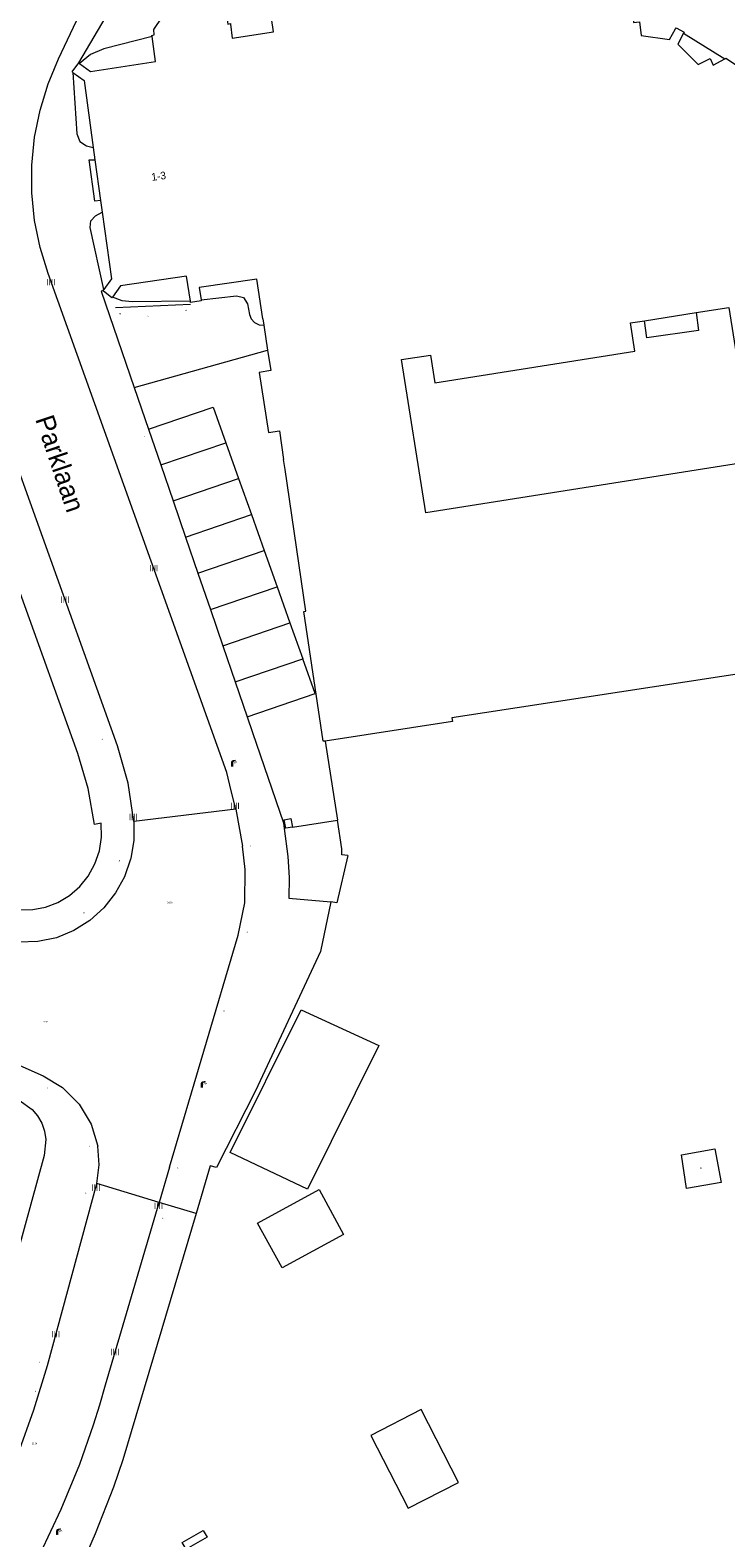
# Model space of a CAD drawing. Header units: metres. Extents: x 197457 to 198138, y 353986 to 354984.
# Tile 178 of 217: x 197641 to 197687, y 354723 to 354822. Entities that reach past the tile are written whole.
import ezdxf
from ezdxf.enums import TextEntityAlignment as Align

# ---------------------------------------------------------------- set-up
doc = ezdxf.new("R2010")
doc.units = ezdxf.units.M
doc.header["$MEASUREMENT"] = 0
for name, color, linetype, lineweight, true_color in [('afsluitpaal', 7, 'Continuous', 0, 0xde7233), ('benzine-   olieput', 7, 'Continuous', 0, 0x104b6e), ('fietsenrek', 7, 'Continuous', 0, 0x4a641a), ('gasput', 7, 'Continuous', 0, 0x104b6e), ('kolk', 7, 'Continuous', 0, 0x104b6e), ('kunstobject', 7, 'Continuous', 0, 0x4a641a), ('lichtmast', 7, 'Continuous', 0, 0x104b6e)]:
    doc.layers.add(name, color=color, linetype=linetype, lineweight=lineweight, true_color=true_color)
for name, color, linetype, lineweight in [('fietsenrek lijn', 7, 'Continuous', 0), ('grens individueel parkeervak', 7, 'Continuous', 0), ('Grens maaiveld', 253, 'Continuous', 0), ('grens WOZ object', 7, 'Continuous', 0), ('hoofdgebouw', 1, 'Continuous', 0), ('Hoogtepunt', 7, 'Continuous', 0), ('huisnummerreeks BGT', 7, 'Continuous', 0), ('kant verharding', 7, 'Continuous', 0), ('muur breder dan 30cm', 30, 'Continuous', 0), ('openbare ruimte label tekst', 7, 'Continuous', 0), ('raster geen IMGeo', 7, 'Continuous', 0), ('vlakafsluiter', 1, 'Continuous', 0)]:
    doc.layers.add(name, color=color, linetype=linetype, lineweight=lineweight)
doc.styles.add('Style-WORKING', font='WORKING.shx')

# ---------------------------------------------------------------- blocks, each defined once
blk = doc.blocks.new('kolk')
at = {"layer": 'kolk', "linetype": 'Continuous', "lineweight": 0, "true_color": 0xbd2877}
for points in [[(-0.49, -0.43), (-0.49, 0), (-0.49, 0.42), (-0.4, 0.42), (-0.4, 0), (-0.4, -0.43)], [(-0.19, -0.43), (-0.19, 0), (-0.19, 0.42), (-0.11, 0.42), (-0.11, 0), (-0.11, -0.43)], [(0.11, -0.43), (0.11, 0), (0.11, 0.42), (0.19, 0.42), (0.19, 0), (0.19, -0.43)], [(0.4, -0.43), (0.4, 0), (0.4, 0.42), (0.49, 0.42), (0.49, 0), (0.49, -0.43)]]:
    blk.add_hatch(color=232, dxfattribs=at).paths.add_polyline_path(points)
at = {"layer": 'kolk', "linetype": 'Continuous', "lineweight": 0, "true_color": 0x681648}
blk.add_hatch(color=219, dxfattribs=at).paths.add_polyline_path([(0.1, 0, 1), (-0.1, 0, 1)])
blk = doc.blocks.new('gasput')
at = {"layer": 'gasput', "linetype": 'Continuous', "lineweight": 0, "true_color": 0xbd2877}
h = blk.add_hatch(color=232, dxfattribs=at)
edge = h.paths.add_edge_path()
edge.add_spline(control_points=[(0.44, 0), (0.44, 0.04), (0.43, 0.09), (0.36, 0.2), (0.28, 0.26), (0.09, 0.32), (-0.02, 0.33), (-0.22, 0.29), (-0.31, 0.24), (-0.42, 0.12), (-0.44, 0.06), (-0.44, -0.06), (-0.42, -0.12), (-0.33, -0.22), (-0.28, -0.26), (-0.1, -0.33), (0.04, -0.33), (0.27, -0.27), (0.37, -0.2), (0.43, -0.08), (0.44, -0.04), (0.44, 0)], knot_values=[0, 0, 0, 0, 0.060484, 0.060484, 0.178041, 0.178041, 0.295599, 0.295599, 0.413157, 0.413157, 0.498623, 0.498623, 0.584089, 0.584089, 0.669555, 0.669555, 0.808438, 0.808438, 0.94732, 0.94732, 1, 1, 1, 1], degree=3, periodic=0)
edge = h.paths.add_edge_path(flags=16)
edge.add_ellipse((0, 0), major_axis=(0.392, 0), ratio=0.689655, start_angle=0, end_angle=360)
blk.add_hatch(color=232, dxfattribs=at).paths.add_polyline_path([(0.18, -0.03), (0.09, -0.03, -0.169861), (0.05, -0.08), (0.05, -0.09), (0.11, -0.09, -1), (-0.07, -0.09), (-0.07, -0.07, -0.182676), (-0.1, 0, -0.182676), (-0.07, 0.07), (-0.07, 0.09, -1), (0.11, 0.09), (0.18, 0.09, 1), (-0.14, 0.09), (-0.14, -0.09, 1), (0.18, -0.09)])
at = {"layer": 'gasput', "linetype": 'Continuous', "lineweight": 0, "true_color": 0x681648}
blk.add_hatch(color=219, dxfattribs=at).paths.add_polyline_path([(-0.1, 0, 1), (0.1, 0, 1)])
blk = doc.blocks.new('benzineolieput')
at = {"layer": 'benzine-   olieput', "linetype": 'Continuous', "lineweight": 0, "true_color": 0xbd2877}
h = blk.add_hatch(color=232, dxfattribs=at)
edge = h.paths.add_edge_path()
edge.add_spline(control_points=[(0.44, 0), (0.44, 0.04), (0.43, 0.09), (0.36, 0.2), (0.28, 0.26), (0.09, 0.32), (-0.02, 0.33), (-0.22, 0.29), (-0.31, 0.24), (-0.42, 0.12), (-0.44, 0.06), (-0.44, -0.06), (-0.42, -0.12), (-0.33, -0.22), (-0.28, -0.26), (-0.1, -0.33), (0.04, -0.33), (0.27, -0.27), (0.37, -0.2), (0.43, -0.08), (0.44, -0.04), (0.44, 0)], knot_values=[0, 0, 0, 0, 0.060484, 0.060484, 0.178041, 0.178041, 0.295599, 0.295599, 0.413157, 0.413157, 0.498623, 0.498623, 0.584089, 0.584089, 0.669555, 0.669555, 0.808438, 0.808438, 0.94732, 0.94732, 1, 1, 1, 1], degree=3, periodic=0)
edge = h.paths.add_edge_path(flags=16)
edge.add_ellipse((0, 0), major_axis=(0.392, 0), ratio=0.689655, start_angle=0, end_angle=360)
h = blk.add_hatch(color=232, dxfattribs=at)
h.paths.add_polyline_path([(-0.05, -0.09, -0.572477), (-0.05, 0.09, 0.381612), (-0.15, 0.17), (-0.25, 0.17), (-0.25, -0.18), (-0.15, -0.18, 0.381612)])
h.paths.add_polyline_path([(-0.15, -0.12), (-0.2, -0.12), (-0.2, -0.02), (-0.15, -0.02, -1)], flags=16)
h.paths.add_polyline_path([(-0.15, 0.02), (-0.2, 0.02), (-0.2, 0.12), (-0.15, 0.12, -1)], flags=16)
at = {"layer": 'benzine-   olieput', "linetype": 'Continuous', "lineweight": 0, "true_color": 0x681648}
blk.add_hatch(color=219, dxfattribs=at).paths.add_polyline_path([(0.1, 0, 1), (-0.1, 0, 1)])
at = {"layer": 'benzine-   olieput', "linetype": 'Continuous', "lineweight": 0, "true_color": 0xbd2877}
h = blk.add_hatch(color=232, dxfattribs=at)
h.paths.add_polyline_path([(0.27, -0.08), (0.27, 0.07, 1), (0.07, 0.07), (0.07, 0.07, -0.377964), (0.07, -0.07), (0.07, -0.08, 1)])
h.paths.add_polyline_path([(0.12, -0.08), (0.12, 0.07, -1), (0.23, 0.07), (0.23, -0.08, -1)], flags=16)
blk = doc.blocks.new('fietsenrek')
at = {"layer": 'fietsenrek', "linetype": 'Continuous', "lineweight": 0, "true_color": 0xde7233}
h = blk.add_hatch(color=13, dxfattribs=at)
h.paths.add_polyline_path([(-0.5, 0), (-0.5, 0.8), (0.5, 0.8), (0.5, 0), (0.4, 0), (0.4, 0.4), (-0.4, 0.4), (-0.4, 0)])
h.paths.add_polyline_path([(-0.4, 0.5), (-0.4, 0.7), (0.4, 0.7), (0.4, 0.5)], flags=16)
at = {"layer": 'fietsenrek', "linetype": 'Continuous', "lineweight": 0, "true_color": 0x6a2d14}
blk.add_hatch(color=26, dxfattribs=at).paths.add_polyline_path([(-0.1, 0, 1), (0.1, 0, 1)])
blk = doc.blocks.new('lichtmast')
at = {"layer": 'lichtmast', "linetype": 'Continuous', "lineweight": 0, "true_color": 0xbd2877}
for points in [[(0.15, 0.42, -0.344151), (0.3, 0.61), (0.43, 0.64, 0.960861), (0.4, 0.79), (0.1, 0.74, 0.366629), (-0.15, 0.45), (-0.15, -0.1), (0, -0.1, -0.414214), (-0.1, 0, -1), (0.1, 0, -0.414214), (0, -0.1), (0.15, -0.1)], [(0.35, 0.55, 1), (0.3, 0.56), (0.23, 0.32, 1), (0.28, 0.31)], [(0.42, 0.58, 1), (0.38, 0.57), (0.44, 0.33, 1), (0.48, 0.34)], [(0.49, 0.61, 1), (0.45, 0.58), (0.63, 0.4, 1), (0.66, 0.43)]]:
    blk.add_hatch(color=232, dxfattribs=at).paths.add_polyline_path(points)
at = {"layer": 'lichtmast', "linetype": 'Continuous', "lineweight": 0, "true_color": 0x681648}
blk.add_hatch(color=219, dxfattribs=at).paths.add_polyline_path([(-0.1, 0, 1), (0.1, 0, 1)])
blk = doc.blocks.new('afsluitpaal')
at = {"layer": 'afsluitpaal', "linetype": 'Continuous', "lineweight": 0, "true_color": 0xbd2877}
blk.add_hatch(color=232, dxfattribs=at).paths.add_polyline_path([(0.15, 0.65, 1), (-0.15, 0.65), (-0.15, 0.05), (-0.3, 0.05), (-0.3, -0.1), (0, -0.1, -0.414214), (-0.1, 0, -1), (0.1, 0, -0.414214), (0, -0.1), (0.3, -0.1), (0.3, 0.05), (0.15, 0.05)])
at = {"layer": 'afsluitpaal', "linetype": 'Continuous', "lineweight": 0, "true_color": 0x681648}
blk.add_hatch(color=219, dxfattribs=at).paths.add_polyline_path([(0.1, 0, 1), (-0.1, 0, 1)])
blk = doc.blocks.new('kunstobject')
at = {"layer": 'kunstobject', "linetype": 'Continuous', "lineweight": 0, "true_color": 0xde7233}
h = blk.add_hatch(color=13, dxfattribs=at)
h.paths.add_polyline_path([(-0.5, -0.5), (-0.5, 0.5), (0.5, 0.5), (0.5, -0.5)])
h.paths.add_polyline_path([(-0.4, -0.4), (-0.4, 0.4), (0.4, 0.4), (0.4, -0.4)], flags=16)
at = {"layer": 'kunstobject', "linetype": 'Continuous', "lineweight": 0, "true_color": 0xde7233, "transparency": 33554534}
h = blk.add_hatch(color=13, dxfattribs=at)
h.paths.add_polyline_path([(-0.4, -0.4), (-0.4, 0.4), (0.4, 0.4), (0.4, -0.4)])
h.paths.add_polyline_path([(-0.3, -0.3), (-0.3, 0.3), (0.3, 0.3), (0.3, -0.3)], flags=16)
at = {"layer": 'kunstobject', "linetype": 'Continuous', "lineweight": 0, "true_color": 0x6a2d14}
blk.add_hatch(color=26, dxfattribs=at).paths.add_polyline_path([(-0.1, 0, 1), (0.1, 0, 1)])

msp = doc.modelspace()

# ---------------------------------------------------------------- linework, layer by layer
at = {"layer": 'fietsenrek lijn', "linetype": 'Continuous', "lineweight": 0}
msp.add_line((197646.432, 354804.179), (197651.379, 354804.398), dxfattribs=at)
msp.add_line((197646.432, 354804.179), (197651.379, 354804.398), dxfattribs=at)
at = {"layer": 'grens individueel parkeervak', "linetype": 'Continuous', "lineweight": 0}
for p, q in [((197647.677, 354798.899), (197656.449, 354801.368)), ((197647.677, 354798.899), (197648.616, 354796.157)), ((197648.616, 354796.157), (197652.864, 354797.612)), ((197652.864, 354797.612), (197653.696, 354795.273)), ((197648.616, 354796.157), (197649.421, 354793.809)), ((197649.421, 354793.809), (197653.696, 354795.273)), ((197653.696, 354795.273), (197654.533, 354792.921)), ((197657.597, 354793.497), (197657.497, 354794.177)), ((197649.421, 354793.809), (197650.23, 354791.447)), ((197650.23, 354791.447), (197654.533, 354792.921)), ((197654.533, 354792.921), (197655.38, 354790.541)), ((197650.23, 354791.447), (197651.049, 354789.057)), ((197651.049, 354789.057), (197655.38, 354790.541)), ((197655.38, 354790.541), (197656.223, 354788.171)), ((197651.049, 354789.057), (197651.864, 354786.678)), ((197651.864, 354786.678), (197656.223, 354788.171)), ((197656.223, 354788.171), (197657.071, 354785.787)), ((197651.864, 354786.678), (197652.684, 354784.284)), ((197652.684, 354784.284), (197657.071, 354785.787)), ((197657.071, 354785.787), (197657.919, 354783.404)), ((197652.684, 354784.284), (197653.504, 354781.891)), ((197653.504, 354781.891), (197657.919, 354783.404)), ((197657.919, 354783.404), (197658.757, 354781.049)), ((197653.504, 354781.891), (197654.314, 354779.526)), ((197654.314, 354779.526), (197658.757, 354781.049)), ((197654.314, 354779.526), (197655.106, 354777.217)), ((197655.106, 354777.217), (197655.458, 354776.189)), ((197660.237, 354775.626), (197661.044, 354770.412)), ((197657.65, 354769.878), (197657.534, 354770.441)), ((197658.086, 354769.955), (197661.044, 354770.412)), ((197657.65, 354769.878), (197657.545, 354769.862))]:
    msp.add_line(p, q, dxfattribs=at)
at = {"layer": 'grens individueel parkeervak', "linetype": 'Continuous', "lineweight": 0, "flags": 128}
for points in [[(197656.449, 354801.368), (197656.65, 354800.031), (197655.897, 354799.901), (197656.498, 354795.94), (197657.221, 354796.053), (197657.497, 354794.177)], [(197660.237, 354775.626), (197660.107, 354775.606), (197658.828, 354784.148), (197658.971, 354784.169), (197657.597, 354793.497)], [(197655.106, 354777.217), (197659.576, 354778.748), (197658.757, 354781.049)], [(197655.458, 354776.189), (197657.496, 354770.24), (197657.545, 354769.862)], [(197657.534, 354770.441), (197657.987, 354770.517), (197658.086, 354769.955)]]:
    msp.add_lwpolyline(points, dxfattribs=at)
at = {"layer": 'Grens maaiveld', "linetype": 'Continuous', "lineweight": 0}
for p, q in [((197683.822, 354822.25), (197686.534, 354820.552)), ((197661.721, 354768.08), (197661.009, 354764.96))]:
    msp.add_line(p, q, dxfattribs=at)
at = {"layer": 'Grens maaiveld', "linetype": 'Continuous', "lineweight": 0, "flags": 128}
for points in [[(197648.842, 354822.02), (197645.665, 354821.209), (197644.798, 354820.845), (197644.072, 354820.247)], [(197643.643, 354819.66), (197643.894, 354815.607), (197644.09, 354815.109), (197644.54, 354814.821), (197644.981, 354814.706)], [(197645.67, 354805.358), (197644.779, 354809.45), (197644.827, 354809.887), (197645.127, 354810.207), (197645.567, 354810.445)], [(197651.367, 354804.595), (197647.536, 354804.55), (197646.868, 354804.624), (197646.24, 354804.861)], [(197652.073, 354804.686), (197654.4, 354804.95), (197654.871, 354804.824), (197655.13, 354804.412), (197655.262, 354803.713), (197655.372, 354803.424), (197655.595, 354803.178), (197655.894, 354803.033), (197656.202, 354803.008)]]:
    msp.add_lwpolyline(points, dxfattribs=at)
at = {"layer": 'grens WOZ object', "linetype": 'Continuous', "lineweight": 0}
msp.add_line((197681.247, 354803.305), (197684.642, 354803.842), dxfattribs=at)
at = {"layer": 'grens WOZ object', "linetype": 'Continuous', "lineweight": 0, "flags": 128}
for points in [[(197684.642, 354803.842), (197684.81, 354802.664), (197681.408, 354802.178), (197681.247, 354803.305)], [(197658.648, 354757.929), (197663.764, 354755.565), (197659.076, 354746.113), (197653.982, 354748.538), (197658.648, 354757.929)], [(197655.791, 354743.867), (197659.837, 354746.095), (197661.447, 354743.126), (197657.41, 354740.936), (197655.791, 354743.867)], [(197669.016, 354726.805), (197666.542, 354731.6), (197663.23, 354729.891), (197665.704, 354725.096), (197669.016, 354726.805)], [(197652.218, 354723.626), (197652.479, 354723.195), (197651.087, 354722.4), (197650.827, 354722.837), (197652.218, 354723.626)]]:
    msp.add_lwpolyline(points, dxfattribs=at)
at = {"layer": 'hoofdgebouw', "linetype": 'Continuous', "lineweight": 0}
for p, q in [((197644.023, 354820.283), (197644.072, 354820.247)), ((197644.981, 354814.706), (197645.09, 354813.911)), ((197645.09, 354813.911), (197645.459, 354811.229)), ((197645.459, 354811.229), (197645.567, 354810.445)), ((197656.139, 354803.428), (197656.202, 354803.008)), ((197656.202, 354803.008), (197656.449, 354801.368))]:
    msp.add_line(p, q, dxfattribs=at)
at = {"layer": 'hoofdgebouw', "linetype": 'Continuous', "lineweight": 0, "flags": 128}
for points in [[(197678.292, 354825.098), (197678.35, 354824.758), (197678.699, 354824.8), (197678.796, 354824.322), (197678.453, 354824.252), (197678.492, 354823.692), (197680.419, 354823.956), (197680.526, 354822.949), (197680.912, 354822.997), (197681.034, 354822.097), (197682.898, 354821.818), (197683.291, 354822.528)], [(197648.842, 354822.02), (197648.832, 354822.092), (197648.984, 354822.124), (197648.953, 354822.487), (197650.104, 354824.167), (197652.19, 354824.495), (197653.763, 354823.248), (197653.826, 354822.83), (197654.001, 354822.889), (197654.008, 354822.836)], [(197654.008, 354822.836), (197654.126, 354821.918), (197656.842, 354822.333), (197656.715, 354823.241)], [(197644.072, 354820.247), (197644.8, 354819.709), (197649.08, 354820.383), (197648.842, 354822.02)], [(197683.291, 354822.528), (197683.325, 354822.589), (197683.851, 354822.306), (197683.822, 354822.25)], [(197683.822, 354822.25), (197683.45, 354821.525), (197684.785, 354820.178), (197685.561, 354820.569), (197685.765, 354820.139), (197686.534, 354820.552)], [(197643.643, 354819.66), (197643.581, 354819.706), (197644.023, 354820.283)], [(197643.643, 354819.66), (197644.372, 354819.129), (197644.981, 354814.706)], [(197686.534, 354820.552), (197686.602, 354820.589), (197694.806, 354815.223), (197696.751, 354813.79)], [(197645.567, 354810.445), (197646.17, 354806.06), (197645.67, 354805.358)], [(197651.367, 354804.595), (197651.108, 354806.246), (197646.767, 354805.597), (197646.24, 354804.861)], [(197656.139, 354803.428), (197655.745, 354806.051), (197651.945, 354805.487), (197652.073, 354804.686)], [(197645.634, 354805.275), (197645.619, 354805.287), (197645.67, 354805.358)], [(197646.24, 354804.861), (197646.206, 354804.814), (197645.634, 354805.275)], [(197652.073, 354804.686), (197652.083, 354804.622), (197651.38, 354804.51), (197651.367, 354804.595)], [(197684.642, 354803.842), (197686.79, 354804.181), (197688.388, 354794.06)], [(197688.388, 354794.06), (197666.85, 354790.659), (197665.257, 354800.745), (197667.156, 354801.044), (197667.445, 354799.214), (197680.616, 354801.294), (197680.322, 354803.159), (197681.247, 354803.305)], [(197690.715, 354780.293), (197690.661, 354780.285), (197690.624, 354780.532), (197668.57, 354777.155), (197668.608, 354776.908), (197660.237, 354775.626)]]:
    msp.add_lwpolyline(points, dxfattribs=at)
at = {"layer": 'kant verharding', "linetype": 'Continuous', "lineweight": 0}
for p, q in [((197654.362, 354771.129), (197647.64, 354770.337)), ((197654.362, 354771.129), (197654.794, 354768.704)), ((197650.001, 354747.555), (197649.316, 354745.238)), ((197649.316, 354745.238), (197645.213, 354746.479))]:
    msp.add_line(p, q, dxfattribs=at)
at = {"layer": 'kant verharding', "linetype": 'Continuous', "lineweight": 0, "flags": 128}
for points in [[(197647.64, 354770.337), (197647.275, 354772.855), (197646.576, 354775.302), (197635.883, 354805.075), (197635.247, 354807.175), (197634.849, 354809.333), (197634.678, 354811.844), (197634.833, 354814.357), (197635.093, 354815.855), (197635.452, 354817.333), (197635.922, 354818.779), (197636.51, 354820.18), (197640.701, 354829.09)], [(197654.362, 354771.129), (197654.06, 354772.341), (197653.774, 354773.562), (197641.999, 354806.414), (197641.479, 354808.122), (197641.121, 354809.897), (197640.939, 354811.717), (197640.937, 354813.555), (197641.118, 354815.384), (197641.477, 354817.177), (197642.006, 354818.909), (197642.69, 354820.558), (197645.63, 354826.776)], [(197645.459, 354811.229), (197645.091, 354811.186), (197644.709, 354813.911), (197645.09, 354813.911)], [(197645.634, 354805.275), (197645.501, 354805.25), (197647.677, 354798.899)], [(197637.744, 354762.947), (197638.548, 354764.934), (197639.338, 354764.658), (197640.164, 354764.519), (197641.002, 354764.525), (197641.825, 354764.68), (197642.655, 354764.998), (197643.415, 354765.458), (197644.084, 354766.043), (197644.641, 354766.735), (197645.083, 354767.535), (197645.382, 354768.398), (197645.524, 354769.301), (197645.505, 354770.215), (197645.059, 354770.128), (197644.633, 354772.491), (197643.951, 354774.794), (197640.17, 354785.385)], [(197647.64, 354770.337), (197647.645, 354769.1), (197647.443, 354767.88), (197647.432, 354767.838)], [(197657.545, 354769.862), (197657.785, 354768.019), (197657.876, 354766.649), (197657.845, 354765.277), (197660.618, 354765.042)], [(197650.001, 354747.555), (197654.52, 354762.844), (197654.944, 354764.981), (197654.975, 354767.16), (197654.894, 354767.933), (197654.794, 354768.704)], [(197647.432, 354767.838), (197647.032, 354766.69), (197646.447, 354765.625), (197645.677, 354764.647), (197644.758, 354763.807), (197643.707, 354763.138), (197642.553, 354762.67), (197641.334, 354762.417), (197640.09, 354762.384), (197640.036, 354762.388)], [(197637.164, 354755.58), (197641.671, 354753.578), (197642.959, 354752.808), (197644.054, 354751.717), (197644.847, 354750.39), (197645.282, 354748.954)], [(197634.131, 354754.601), (197640.1, 354751.975), (197640.953, 354751.37), (197641.309, 354750.945), (197641.588, 354750.455), (197641.773, 354749.923), (197641.86, 354749.376), (197641.755, 354748.335), (197638.155, 354735.276), (197637.829, 354734.359)], [(197645.213, 354746.479), (197645.371, 354747.713), (197645.282, 354748.954)], [(197628.87, 354712.293), (197630.446, 354714.048), (197631.235, 354714.805), (197633.474, 354717.193), (197635.478, 354719.781), (197636.827, 354721.904), (197638.018, 354724.119), (197639.088, 354726.38), (197640.038, 354728.695), (197641.071, 354731.577), (197641.957, 354734.508), (197645.213, 354746.479)], [(197630.031, 354702.144), (197632.871, 354706.931), (197632.752, 354707.027), (197633.419, 354707.854), (197637.832, 354715.291), (197639.742, 354718.681), (197641.512, 354722.147), (197642.865, 354725.045), (197644.086, 354728.001), (197644.996, 354730.596), (197645.402, 354731.91), (197645.778, 354733.232), (197649.316, 354745.238)]]:
    msp.add_lwpolyline(points, dxfattribs=at)
at = {"layer": 'muur breder dan 30cm', "linetype": 'Continuous', "lineweight": 0}
for p, q in [((197658.086, 354769.955), (197657.65, 354769.878)), ((197661.009, 354764.96), (197660.618, 354765.042))]:
    msp.add_line(p, q, dxfattribs=at)
at = {"layer": 'muur breder dan 30cm', "linetype": 'Continuous', "lineweight": 0, "flags": 128}
for points in [[(197661.721, 354768.08), (197661.33, 354768.121), (197661.337, 354768.519), (197661.044, 354770.412)], [(197660.618, 354765.042), (197659.934, 354761.755), (197655.652, 354752.581), (197653.096, 354747.539)], [(197685.878, 354748.77), (197686.284, 354746.555), (197684.017, 354746.161), (197683.678, 354748.367), (197685.878, 354748.77)], [(197653.096, 354747.539), (197652.676, 354747.648), (197651.743, 354744.504)], [(197651.743, 354744.504), (197646.929, 354728.291), (197646.298, 354726.484), (197645.1, 354723.412), (197644.094, 354721.089)]]:
    msp.add_lwpolyline(points, dxfattribs=at)
at = {"layer": 'raster geen IMGeo', "linetype": 'Continuous', "lineweight": 0}
for p, q in [((197683.822, 354822.25), (197686.534, 354820.552)), ((197661.721, 354768.08), (197661.009, 354764.96))]:
    msp.add_line(p, q, dxfattribs=at)
at = {"layer": 'raster geen IMGeo', "linetype": 'Continuous', "lineweight": 0, "flags": 128}
for points in [[(197648.842, 354822.02), (197645.665, 354821.209), (197644.798, 354820.845), (197644.072, 354820.247)], [(197643.643, 354819.66), (197643.894, 354815.607), (197644.09, 354815.109), (197644.54, 354814.821), (197644.981, 354814.706)], [(197645.67, 354805.358), (197644.779, 354809.45), (197644.827, 354809.887), (197645.127, 354810.207), (197645.567, 354810.445)], [(197651.367, 354804.595), (197647.536, 354804.55), (197646.868, 354804.624), (197646.24, 354804.861)], [(197652.073, 354804.686), (197654.4, 354804.95), (197654.871, 354804.824), (197655.13, 354804.412), (197655.262, 354803.713), (197655.372, 354803.424), (197655.595, 354803.178), (197655.894, 354803.033), (197656.202, 354803.008)]]:
    msp.add_lwpolyline(points, dxfattribs=at)
at = {"layer": 'vlakafsluiter', "linetype": 'Continuous', "lineweight": 0}
for p, q in [((197644.023, 354820.283), (197647.348, 354825.957)), ((197651.743, 354744.504), (197649.316, 354745.238))]:
    msp.add_line(p, q, dxfattribs=at)

# ---------------------------------------------------------------- block references
at = {"layer": 'afsluitpaal', "linetype": 'Continuous', "lineweight": 0, "xscale": 0.1, "yscale": 0.1, "zscale": 0.1}
for p in [(197655.321, 354768.673), (197646.689, 354767.72), (197644.364, 354764.297), (197655.106, 354763.021), (197653.582, 354757.822), (197641.965, 354752.734), (197644.736, 354748.892), (197650.542, 354747.504), (197644.494, 354745.831), (197649.549, 354744.167), (197641.441, 354734.67), (197641.183, 354732.775)]:
    msp.add_blockref('afsluitpaal', p, dxfattribs=at)
at = {"layer": 'benzine-   olieput', "linetype": 'Continuous', "lineweight": 0, "xscale": 0.1, "yscale": 0.1, "zscale": 0.1}
msp.add_blockref('benzineolieput', (197645.583, 354775.739), dxfattribs=at)
at = {"layer": 'fietsenrek', "linetype": 'Continuous', "lineweight": 0, "xscale": 0.1, "yscale": 0.1, "zscale": 0.1}
for p in [(197646.749, 354803.734), (197651.062, 354803.954)]:
    msp.add_blockref('fietsenrek', p, dxfattribs=at)
at = {"layer": 'gasput', "linetype": 'Continuous', "lineweight": 0, "xscale": 0.1, "yscale": 0.1, "zscale": 0.1}
for p in [(197648.584, 354803.614), (197648.378, 354795.68)]:
    msp.add_blockref('gasput', p, dxfattribs=at)
at = {"layer": 'kolk', "linetype": 'Continuous', "lineweight": 0, "xscale": 0.5, "yscale": 0.5}
for p in [(197642.19, 354805.853), (197648.957, 354787.006), (197643.117, 354784.934), (197654.311, 354771.36), (197647.608, 354770.622), (197645.148, 354746.212), (197649.269, 354745.019), (197642.502, 354736.566), (197646.402, 354735.389)]:
    msp.add_blockref('kolk', p, dxfattribs=at)
at = {"layer": 'kunstobject', "linetype": 'Continuous', "lineweight": 0, "xscale": 0.1, "yscale": 0.1, "zscale": 0.1}
msp.add_blockref('kunstobject', (197684.939, 354747.491), dxfattribs=at)
at = {"layer": 'lichtmast', "linetype": 'Continuous', "lineweight": 0, "xscale": 0.5, "yscale": 0.5}
for p in [(197654.116, 354773.996), (197652.123, 354752.84), (197642.606, 354723.378)]:
    msp.add_blockref('lichtmast', p, dxfattribs=at)

# ---------------------------------------------------------------- texts
at = {"layer": 'Hoogtepunt', "linetype": 'Continuous', "lineweight": 0, "style": 'Style-WORKING'}
for s, p in [('24.88', (197649.839, 354764.939)), ('24.88', (197649.839, 354764.939)), ('24.42', (197641.634, 354757.093)), ('24.42', (197641.634, 354757.093)), ('23.30', (197640.936, 354729.316)), ('23.30', (197640.936, 354729.316))]:
    msp.add_text(s, height=0.1, dxfattribs=at).set_placement(p)
at = {"layer": 'huisnummerreeks BGT', "linetype": 'Continuous', "lineweight": 0, "style": 'Style-WORKING'}
msp.add_text('1-3', height=0.5, rotation=7.8, dxfattribs=at).set_placement((197649.277, 354812.826), align=Align.MIDDLE_CENTER)
at = {"layer": 'openbare ruimte label tekst', "linetype": 'Continuous', "lineweight": 0, "style": 'Style-WORKING'}
msp.add_text('Parklaan', height=1.25, rotation=288.7, dxfattribs=at).set_placement((197642.796, 354793.901), align=Align.MIDDLE_CENTER)

doc.saveas('drawing.dxf')
